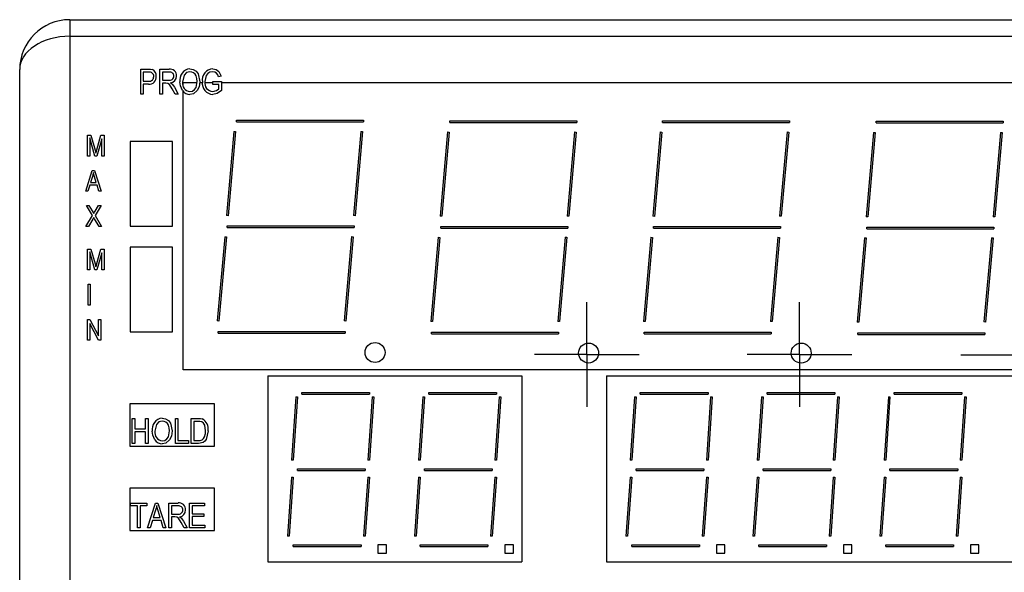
# Model space of a CAD drawing. Header units: millimetres. Extents: x 0 to 559, y 0 to 432.
# Tile 4 of 14: x 105 to 164, y 97 to 130. Entities that reach past the tile are written whole.
import ezdxf

# ---------------------------------------------------------------- set-up
doc = ezdxf.new("R2010")
doc.units = ezdxf.units.MM
doc.header["$LTSCALE"] = 2
doc.linetypes.add('CENTERX2', pattern=[20.32, 12.7, -2.54, 2.54, -2.54])
doc.layers.add('CENTER', color=40, linetype='CENTERX2')

# ---------------------------------------------------------------- blocks, each defined once
blk = doc.blocks.new('SW_CENTERMARKSYMBOL_2')
at = {"layer": 'CENTER', "color": 0}
for p, q in [((0, 2.54), (0, 3.14)), ((0, 0), (0, 2.54)), ((-2.54, 0), (-3.14, 0)), ((0, 0), (-2.54, 0)), ((0, 0), (0, -2.54)), ((0, 0), (2.54, 0)), ((2.54, 0), (3.14, 0)), ((0, -2.54), (0, -3.14))]:
    blk.add_line(p, q, dxfattribs=at)
blk = doc.blocks.new('SW_CENTERMARKSYMBOL_3')
at = {"layer": 'CENTER', "color": 0}
for p, q in [((0, 2.54), (0, 3.14)), ((0, 0), (0, 2.54)), ((-2.54, 0), (-3.14, 0)), ((0, 0), (-2.54, 0)), ((0, 0), (0, -2.54)), ((0, 0), (2.54, 0)), ((2.54, 0), (3.14, 0)), ((0, -2.54), (0, -3.14))]:
    blk.add_line(p, q, dxfattribs=at)
blk = doc.blocks.new('SW_CENTERMARKSYMBOL_4')
at = {"layer": 'CENTER', "color": 0}
for p, q in [((0, 2.54), (0, 3.14)), ((0, 0), (0, 2.54)), ((-2.54, 0), (-3.14, 0)), ((0, 0), (-2.54, 0)), ((0, 0), (0, -2.54)), ((0, 0), (2.54, 0)), ((2.54, 0), (3.14, 0)), ((0, -2.54), (0, -3.14))]:
    blk.add_line(p, q, dxfattribs=at)

msp = doc.modelspace()

# ---------------------------------------------------------------- linework, layer by layer
for p, q in [((107.895, 129.998), (107.895, 128.998)), ((107.895, 129.998), (197.895, 129.998)), ((107.895, 128.998), (107.895, 95.384)), ((107.895, 128.998), (197.895, 128.998)), ((104.895, 95.384), (104.895, 126.998)), ((112.158, 125.524), (112.158, 127.024)), ((112.158, 127.024), (112.62, 127.024)), ((112.637, 126.849), (112.314, 126.849)), ((112.314, 126.849), (112.314, 126.304)), ((113.308, 125.524), (113.308, 127.024)), ((113.308, 127.024), (113.859, 127.024)), ((113.87, 126.849), (113.463, 126.849)), ((113.463, 126.849), (113.463, 126.362)), ((116.989, 126.596), (116.834, 126.557)), ((112.314, 126.304), (112.64, 126.304)), ((112.631, 126.128), (112.314, 126.128)), ((112.314, 126.128), (112.314, 125.524)), ((113.463, 126.362), (113.829, 126.362)), ((113.662, 126.187), (113.463, 126.187)), ((113.463, 126.187), (113.463, 125.524)), ((114.179, 125.934), (114.399, 125.524)), ((114.705, 126.226), (115.547, 126.226)), ((114.705, 126.006), (114.705, 126.226)), ((115.703, 126.226), (115.86, 126.226)), ((116.016, 126.226), (116.483, 126.226)), ((116.483, 126.109), (116.483, 126.284)), ((116.483, 126.284), (117.009, 126.284)), ((116.853, 126.109), (116.483, 126.109)), ((116.853, 125.834), (116.853, 126.109)), ((117.009, 126.284), (117.009, 125.735)), ((117.009, 126.226), (190.905, 126.226)), ((112.314, 125.524), (112.158, 125.524)), ((113.463, 125.524), (113.308, 125.524)), ((114.221, 125.524), (114.048, 125.845)), ((114.399, 125.524), (114.221, 125.524)), ((114.705, 108.954), (114.705, 125.692)), ((117.903, 123.857), (117.903, 123.957)), ((117.903, 123.957), (125.523, 123.957)), ((117.903, 123.857), (125.523, 123.857)), ((125.523, 123.957), (125.523, 123.857)), ((130.722, 123.925), (138.342, 123.925)), ((130.722, 123.825), (130.722, 123.925)), ((130.722, 123.825), (138.342, 123.825)), ((138.342, 123.925), (138.342, 123.825)), ((143.481, 123.922), (151.101, 123.922)), ((143.481, 123.822), (143.481, 123.922)), ((143.481, 123.822), (151.101, 123.822)), ((151.101, 123.922), (151.101, 123.822)), ((156.299, 123.89), (163.919, 123.89)), ((156.299, 123.79), (156.299, 123.89)), ((156.299, 123.79), (163.919, 123.79)), ((163.919, 123.89), (163.919, 123.79)), ((108.969, 121.801), (108.969, 123.051)), ((108.969, 123.051), (109.172, 123.051)), ((109.172, 123.051), (109.415, 122.166)), ((109.52, 122.181), (109.775, 123.051)), ((109.775, 123.051), (109.959, 123.051)), ((109.959, 123.051), (109.959, 121.801)), ((117.754, 123.285), (117.311, 118.225)), ((117.853, 123.277), (117.411, 118.216)), ((117.754, 123.285), (117.853, 123.277)), ((125.374, 123.288), (124.931, 118.227)), ((125.473, 123.279), (125.031, 118.218)), ((125.374, 123.288), (125.473, 123.279)), ((130.572, 123.253), (130.13, 118.192)), ((130.672, 123.244), (130.229, 118.183)), ((130.572, 123.253), (130.672, 123.244)), ((138.193, 123.255), (137.75, 118.195)), ((138.292, 123.247), (137.849, 118.186)), ((138.193, 123.255), (138.292, 123.247)), ((143.331, 123.25), (142.888, 118.189)), ((143.431, 123.241), (142.988, 118.181)), ((143.331, 123.25), (143.431, 123.241)), ((150.951, 123.253), (150.508, 118.192)), ((151.051, 123.244), (150.608, 118.183)), ((150.951, 123.253), (151.051, 123.244)), ((156.15, 123.217), (155.707, 118.157)), ((156.25, 123.209), (155.807, 118.148)), ((156.15, 123.217), (156.25, 123.209)), ((163.77, 123.22), (163.327, 118.159)), ((163.87, 123.211), (163.427, 118.151)), ((163.77, 123.22), (163.87, 123.211)), ((109.396, 121.801), (109.098, 122.892)), ((109.098, 122.892), (109.098, 121.801)), ((109.829, 122.832), (109.529, 121.801)), ((109.829, 121.801), (109.829, 122.832)), ((111.53, 122.67), (111.53, 117.59)), ((114.07, 122.67), (111.53, 122.67)), ((114.07, 117.59), (114.07, 122.67)), ((109.098, 121.801), (108.969, 121.801)), ((109.529, 121.801), (109.396, 121.801)), ((109.415, 122.166), (109.464, 121.98)), ((109.959, 121.801), (109.829, 121.801)), ((108.855, 119.689), (109.254, 120.939)), ((109.259, 120.572), (109.142, 120.208)), ((109.254, 120.939), (109.381, 120.939)), ((109.381, 120.939), (109.78, 119.689)), ((109.099, 120.062), (108.99, 119.689)), ((109.536, 120.062), (109.099, 120.062)), ((109.142, 120.208), (109.493, 120.208)), ((109.493, 120.208), (109.389, 120.552)), ((109.645, 119.689), (109.536, 120.062)), ((108.99, 119.689), (108.855, 119.689)), ((109.78, 119.689), (109.645, 119.689)), ((109.268, 118.229), (108.904, 118.827)), ((108.904, 118.827), (109.052, 118.827)), ((109.052, 118.827), (109.249, 118.505)), ((109.78, 118.827), (109.416, 118.229)), ((109.429, 118.494), (109.632, 118.827)), ((109.632, 118.827), (109.78, 118.827)), ((108.871, 117.577), (109.268, 118.229)), ((109.416, 118.229), (109.813, 117.577)), ((117.411, 118.216), (117.311, 118.225)), ((125.031, 118.218), (124.931, 118.227)), ((109.285, 118.014), (109.02, 117.577)), ((109.664, 117.577), (109.388, 118.031)), ((130.229, 118.183), (130.13, 118.192)), ((137.849, 118.186), (137.75, 118.195)), ((142.988, 118.181), (142.888, 118.189)), ((150.608, 118.183), (150.508, 118.192)), ((155.807, 118.148), (155.707, 118.157)), ((163.427, 118.151), (163.327, 118.159)), ((109.02, 117.577), (108.871, 117.577)), ((109.813, 117.577), (109.664, 117.577)), ((111.53, 117.59), (114.07, 117.59)), ((117.353, 117.607), (124.973, 117.607)), ((117.353, 117.507), (117.353, 117.607)), ((117.353, 117.507), (124.973, 117.507)), ((124.973, 117.607), (124.973, 117.507)), ((130.172, 117.575), (137.792, 117.575)), ((130.172, 117.475), (130.172, 117.575)), ((130.172, 117.475), (137.792, 117.475)), ((137.792, 117.575), (137.792, 117.475)), ((142.931, 117.572), (150.551, 117.572)), ((142.931, 117.472), (142.931, 117.572)), ((142.931, 117.472), (150.551, 117.472)), ((150.551, 117.572), (150.551, 117.472)), ((155.749, 117.54), (163.369, 117.54)), ((155.749, 117.44), (155.749, 117.54)), ((155.749, 117.44), (163.369, 117.44)), ((163.369, 117.54), (163.369, 117.44)), ((117.2, 116.959), (116.757, 111.899)), ((117.3, 116.951), (116.857, 111.89)), ((117.2, 116.959), (117.3, 116.951)), ((124.82, 116.962), (124.378, 111.901)), ((124.92, 116.953), (124.477, 111.893)), ((124.82, 116.962), (124.92, 116.953)), ((130.019, 116.927), (129.576, 111.866)), ((130.119, 116.918), (129.676, 111.858)), ((130.019, 116.927), (130.119, 116.918)), ((137.639, 116.93), (137.196, 111.869)), ((137.739, 116.921), (137.296, 111.86)), ((137.639, 116.93), (137.739, 116.921)), ((142.778, 116.924), (142.335, 111.863)), ((142.877, 116.915), (142.435, 111.855)), ((142.778, 116.924), (142.877, 116.915)), ((150.398, 116.927), (149.955, 111.866)), ((150.497, 116.918), (150.055, 111.857)), ((150.398, 116.927), (150.497, 116.918)), ((155.596, 116.892), (155.154, 111.831)), ((155.696, 116.883), (155.253, 111.822)), ((155.596, 116.892), (155.696, 116.883)), ((163.217, 116.894), (162.774, 111.834)), ((163.316, 116.886), (162.873, 111.825)), ((163.217, 116.894), (163.316, 116.886)), ((108.969, 114.962), (108.969, 116.212)), ((108.969, 116.212), (109.172, 116.212)), ((109.396, 114.962), (109.098, 116.053)), ((109.098, 116.053), (109.098, 114.962)), ((109.172, 116.212), (109.415, 115.327)), ((109.52, 115.343), (109.775, 116.212)), ((109.829, 115.994), (109.529, 114.962)), ((109.775, 116.212), (109.959, 116.212)), ((109.829, 114.962), (109.829, 115.994)), ((109.959, 116.212), (109.959, 114.962)), ((114.07, 116.32), (111.53, 116.32)), ((111.53, 116.32), (111.53, 111.24)), ((114.07, 111.24), (114.07, 116.32)), ((109.415, 115.327), (109.464, 115.142)), ((109.098, 114.962), (108.969, 114.962)), ((109.529, 114.962), (109.396, 114.962)), ((109.959, 114.962), (109.829, 114.962)), ((109.001, 112.851), (109.001, 114.101)), ((109.001, 114.101), (109.131, 114.101)), ((109.131, 114.101), (109.131, 112.851)), ((109.131, 112.851), (109.001, 112.851)), ((108.969, 110.739), (108.969, 111.989)), ((108.969, 111.989), (109.107, 111.989)), ((109.625, 110.739), (109.098, 111.734)), ((109.098, 111.734), (109.098, 110.739)), ((109.107, 111.989), (109.634, 110.993)), ((109.634, 110.993), (109.634, 111.989)), ((109.634, 111.989), (109.764, 111.989)), ((109.764, 111.989), (109.764, 110.739)), ((116.857, 111.89), (116.757, 111.899)), ((124.477, 111.893), (124.378, 111.901)), ((129.676, 111.858), (129.576, 111.866)), ((137.296, 111.86), (137.196, 111.869)), ((142.435, 111.855), (142.335, 111.863)), ((150.055, 111.857), (149.955, 111.866)), ((155.253, 111.822), (155.154, 111.831)), ((162.873, 111.825), (162.774, 111.834)), ((111.53, 111.24), (114.07, 111.24)), ((116.803, 111.257), (124.423, 111.257)), ((116.803, 111.157), (116.803, 111.257)), ((116.803, 111.157), (124.423, 111.157)), ((124.423, 111.257), (124.423, 111.157)), ((129.622, 111.225), (137.242, 111.225)), ((129.622, 111.125), (129.622, 111.225)), ((129.622, 111.125), (137.242, 111.125)), ((137.242, 111.225), (137.242, 111.125)), ((142.381, 111.222), (150.001, 111.222)), ((142.381, 111.122), (142.381, 111.222)), ((142.381, 111.122), (150.001, 111.122)), ((150.001, 111.222), (150.001, 111.122)), ((155.199, 111.19), (162.819, 111.19)), ((155.199, 111.09), (155.199, 111.19)), ((162.819, 111.19), (162.819, 111.09)), ((109.098, 110.739), (108.969, 110.739)), ((109.764, 110.739), (109.625, 110.739)), ((155.199, 111.09), (162.819, 111.09)), ((190.905, 108.954), (114.705, 108.954)), ((119.795, 108.608), (135.035, 108.608)), ((119.795, 108.608), (119.795, 97.432)), ((135.035, 108.608), (135.035, 97.432)), ((140.115, 108.608), (185.835, 108.608)), ((140.115, 108.608), (140.115, 97.432)), ((121.827, 107.592), (125.891, 107.592)), ((121.827, 107.492), (121.827, 107.592)), ((125.891, 107.592), (125.891, 107.492)), ((129.447, 107.592), (133.511, 107.592)), ((129.447, 107.492), (129.447, 107.592)), ((133.511, 107.592), (133.511, 107.492)), ((142.147, 107.592), (146.211, 107.592)), ((142.147, 107.492), (142.147, 107.592)), ((146.211, 107.592), (146.211, 107.492)), ((149.767, 107.592), (153.831, 107.592)), ((149.767, 107.492), (149.767, 107.592)), ((153.831, 107.592), (153.831, 107.492)), ((157.387, 107.592), (161.451, 107.592)), ((157.387, 107.492), (157.387, 107.592)), ((161.451, 107.592), (161.451, 107.492)), ((121.473, 107.345), (121.219, 103.535)), ((121.573, 107.338), (121.319, 103.528)), ((121.473, 107.345), (121.573, 107.338)), ((121.827, 107.492), (125.891, 107.492)), ((126.045, 107.345), (125.791, 103.535)), ((126.145, 107.338), (125.891, 103.528)), ((126.045, 107.345), (126.145, 107.338)), ((129.093, 107.345), (128.839, 103.535)), ((129.193, 107.338), (128.939, 103.528)), ((129.093, 107.345), (129.193, 107.338)), ((129.447, 107.492), (133.511, 107.492)), ((133.665, 107.345), (133.411, 103.535)), ((133.765, 107.338), (133.511, 103.528)), ((133.665, 107.345), (133.765, 107.338)), ((141.793, 107.345), (141.539, 103.535)), ((141.893, 107.338), (141.639, 103.528)), ((141.793, 107.345), (141.893, 107.338)), ((142.147, 107.492), (146.211, 107.492)), ((146.365, 107.345), (146.111, 103.535)), ((146.465, 107.338), (146.211, 103.528)), ((146.365, 107.345), (146.465, 107.338)), ((149.413, 107.345), (149.159, 103.535)), ((149.513, 107.338), (149.259, 103.528)), ((149.413, 107.345), (149.513, 107.338)), ((149.767, 107.492), (153.831, 107.492)), ((153.985, 107.345), (153.731, 103.535)), ((154.085, 107.338), (153.831, 103.528)), ((153.985, 107.345), (154.085, 107.338)), ((157.033, 107.345), (156.779, 103.535)), ((157.133, 107.338), (156.879, 103.528)), ((157.033, 107.345), (157.133, 107.338)), ((157.387, 107.492), (161.451, 107.492)), ((161.605, 107.345), (161.351, 103.535)), ((161.705, 107.338), (161.451, 103.528)), ((161.605, 107.345), (161.705, 107.338)), ((111.505, 106.922), (111.505, 104.382)), ((116.585, 106.922), (111.505, 106.922)), ((116.585, 104.382), (116.585, 106.922)), ((111.648, 106.038), (111.804, 106.038)), ((111.648, 104.538), (111.648, 106.038)), ((111.804, 106.038), (111.804, 105.415)), ((112.447, 106.038), (112.603, 106.038)), ((112.447, 105.415), (112.447, 106.038)), ((112.603, 106.038), (112.603, 104.538)), ((114.239, 106.038), (114.395, 106.038)), ((114.239, 104.538), (114.239, 106.038)), ((114.395, 106.038), (114.395, 104.713)), ((115.194, 106.038), (115.617, 106.038)), ((115.194, 104.538), (115.194, 106.038)), ((115.35, 105.863), (115.35, 104.713)), ((115.613, 105.863), (115.35, 105.863)), ((111.804, 105.415), (112.447, 105.415)), ((112.447, 105.239), (111.804, 105.239)), ((111.804, 105.239), (111.804, 104.538)), ((112.447, 104.538), (112.447, 105.239)), ((114.395, 104.713), (115.018, 104.713)), ((115.018, 104.713), (115.018, 104.538)), ((115.35, 104.713), (115.617, 104.713)), ((111.505, 104.382), (116.585, 104.382)), ((111.804, 104.538), (111.648, 104.538)), ((112.603, 104.538), (112.447, 104.538)), ((115.018, 104.538), (114.239, 104.538)), ((115.636, 104.538), (115.194, 104.538)), ((121.319, 103.528), (121.219, 103.535)), ((125.891, 103.528), (125.791, 103.535)), ((128.939, 103.528), (128.839, 103.535)), ((133.511, 103.528), (133.411, 103.535)), ((141.639, 103.528), (141.539, 103.535)), ((146.211, 103.528), (146.111, 103.535)), ((149.259, 103.528), (149.159, 103.535)), ((153.831, 103.528), (153.731, 103.535)), ((156.879, 103.528), (156.779, 103.535)), ((161.451, 103.528), (161.351, 103.535)), ((121.573, 103.02), (125.637, 103.02)), ((121.573, 102.92), (121.573, 103.02)), ((121.573, 102.92), (125.637, 102.92)), ((125.637, 103.02), (125.637, 102.92)), ((129.193, 103.02), (133.257, 103.02)), ((129.193, 102.92), (129.193, 103.02)), ((129.193, 102.92), (133.257, 102.92)), ((133.257, 103.02), (133.257, 102.92)), ((141.893, 103.02), (145.957, 103.02)), ((141.893, 102.92), (141.893, 103.02)), ((141.893, 102.92), (145.957, 102.92)), ((145.957, 103.02), (145.957, 102.92)), ((149.513, 103.02), (153.577, 103.02)), ((149.513, 102.92), (149.513, 103.02)), ((149.513, 102.92), (153.577, 102.92)), ((153.577, 103.02), (153.577, 102.92)), ((157.133, 103.02), (161.197, 103.02)), ((157.133, 102.92), (157.133, 103.02)), ((157.133, 102.92), (161.197, 102.92)), ((161.197, 103.02), (161.197, 102.92)), ((121.219, 102.519), (120.965, 98.963)), ((121.319, 102.512), (121.065, 98.956)), ((121.219, 102.519), (121.319, 102.512)), ((125.791, 102.519), (125.537, 98.963)), ((125.891, 102.512), (125.637, 98.956)), ((125.791, 102.519), (125.891, 102.512)), ((128.839, 102.519), (128.585, 98.963)), ((128.939, 102.512), (128.685, 98.956)), ((128.839, 102.519), (128.939, 102.512)), ((133.411, 102.519), (133.157, 98.963)), ((133.511, 102.512), (133.257, 98.956)), ((133.411, 102.519), (133.511, 102.512)), ((141.539, 102.519), (141.285, 98.963)), ((141.639, 102.512), (141.385, 98.956)), ((141.539, 102.519), (141.639, 102.512)), ((146.111, 102.519), (145.857, 98.963)), ((146.211, 102.512), (145.957, 98.956)), ((146.111, 102.519), (146.211, 102.512)), ((149.159, 102.519), (148.905, 98.963)), ((149.259, 102.512), (149.005, 98.956)), ((149.159, 102.519), (149.259, 102.512)), ((153.731, 102.519), (153.477, 98.963)), ((153.831, 102.512), (153.577, 98.956)), ((153.731, 102.519), (153.831, 102.512)), ((156.779, 102.519), (156.525, 98.963)), ((156.879, 102.512), (156.625, 98.956)), ((156.779, 102.519), (156.879, 102.512)), ((161.351, 102.519), (161.097, 98.963)), ((161.451, 102.512), (161.197, 98.956)), ((161.351, 102.519), (161.451, 102.512)), ((111.505, 101.842), (111.505, 99.302)), ((116.585, 101.842), (111.505, 101.842)), ((116.585, 99.302), (116.585, 101.842)), ((111.551, 100.958), (112.525, 100.958)), ((111.551, 100.783), (111.551, 100.958)), ((111.96, 100.783), (111.551, 100.783)), ((111.96, 99.458), (111.96, 100.783)), ((112.525, 100.783), (112.116, 100.783)), ((112.116, 100.783), (112.116, 99.458)), ((112.525, 100.958), (112.525, 100.783)), ((112.564, 99.458), (113.043, 100.958)), ((113.049, 100.518), (112.908, 100.081)), ((113.043, 100.958), (113.195, 100.958)), ((113.195, 100.958), (113.674, 99.458)), ((113.33, 100.081), (113.204, 100.493)), ((113.85, 100.958), (114.401, 100.958)), ((113.85, 99.458), (113.85, 100.958)), ((114.005, 100.783), (114.005, 100.296)), ((114.411, 100.783), (114.005, 100.783)), ((115.096, 100.958), (115.992, 100.958)), ((115.096, 99.458), (115.096, 100.958)), ((115.252, 100.783), (115.252, 100.315)), ((115.992, 100.783), (115.252, 100.783)), ((115.992, 100.958), (115.992, 100.783)), ((112.857, 99.906), (112.726, 99.458)), ((113.381, 99.906), (112.857, 99.906)), ((112.908, 100.081), (113.33, 100.081)), ((113.512, 99.458), (113.381, 99.906)), ((114.005, 100.296), (114.371, 100.296)), ((114.204, 100.12), (114.005, 100.12)), ((114.005, 100.12), (114.005, 99.458)), ((115.252, 100.315), (115.953, 100.315)), ((115.252, 100.14), (115.252, 99.633)), ((115.953, 100.14), (115.252, 100.14)), ((115.953, 100.315), (115.953, 100.14)), ((111.505, 99.302), (116.585, 99.302)), ((112.116, 99.458), (111.96, 99.458)), ((112.726, 99.458), (112.564, 99.458)), ((113.674, 99.458), (113.512, 99.458)), ((114.005, 99.458), (113.85, 99.458)), ((114.763, 99.458), (114.59, 99.779)), ((114.721, 99.868), (114.94, 99.458)), ((114.94, 99.458), (114.763, 99.458)), ((116.012, 99.458), (115.096, 99.458)), ((115.252, 99.633), (116.012, 99.633)), ((116.012, 99.633), (116.012, 99.458)), ((121.065, 98.956), (120.965, 98.963)), ((125.637, 98.956), (125.537, 98.963)), ((128.685, 98.956), (128.585, 98.963)), ((133.257, 98.956), (133.157, 98.963)), ((141.385, 98.956), (141.285, 98.963)), ((145.957, 98.956), (145.857, 98.963)), ((149.005, 98.956), (148.905, 98.963)), ((153.577, 98.956), (153.477, 98.963)), ((156.625, 98.956), (156.525, 98.963)), ((161.197, 98.956), (161.097, 98.963)), ((121.319, 98.448), (125.383, 98.448)), ((121.319, 98.348), (121.319, 98.448)), ((121.319, 98.348), (125.383, 98.348)), ((125.383, 98.448), (125.383, 98.348)), ((126.907, 98.448), (126.399, 98.448)), ((126.399, 98.448), (126.399, 97.94)), ((126.907, 97.94), (126.907, 98.448)), ((128.939, 98.448), (133.003, 98.448)), ((128.939, 98.348), (128.939, 98.448)), ((128.939, 98.348), (133.003, 98.348)), ((133.003, 98.448), (133.003, 98.348)), ((134.019, 98.448), (134.019, 97.94)), ((134.527, 98.448), (134.019, 98.448)), ((134.527, 97.94), (134.527, 98.448)), ((141.639, 98.448), (145.703, 98.448)), ((141.639, 98.348), (141.639, 98.448)), ((141.639, 98.348), (145.703, 98.348)), ((145.703, 98.448), (145.703, 98.348)), ((146.719, 98.448), (146.719, 97.94)), ((147.227, 98.448), (146.719, 98.448)), ((147.227, 97.94), (147.227, 98.448)), ((149.259, 98.448), (153.323, 98.448)), ((149.259, 98.348), (149.259, 98.448)), ((149.259, 98.348), (153.323, 98.348)), ((153.323, 98.448), (153.323, 98.348)), ((154.847, 98.448), (154.339, 98.448)), ((154.339, 98.448), (154.339, 97.94)), ((154.847, 97.94), (154.847, 98.448)), ((156.879, 98.448), (160.943, 98.448)), ((156.879, 98.348), (156.879, 98.448)), ((156.879, 98.348), (160.943, 98.348)), ((160.943, 98.448), (160.943, 98.348)), ((162.467, 98.448), (161.959, 98.448)), ((161.959, 98.448), (161.959, 97.94)), ((162.467, 97.94), (162.467, 98.448)), ((126.399, 97.94), (126.907, 97.94)), ((134.019, 97.94), (134.527, 97.94)), ((146.719, 97.94), (147.227, 97.94)), ((154.339, 97.94), (154.847, 97.94)), ((161.959, 97.94), (162.467, 97.94)), ((119.795, 97.432), (135.035, 97.432)), ((140.115, 97.432), (185.835, 97.432))]:
    msp.add_line(p, q)
at = {"flags": 128}
for points in [[(112.62, 127.024), (112.756, 127.018), (112.861, 126.996)], [(115.112, 126.869), (114.907, 126.816), (114.759, 126.665), (114.671, 126.252)], [(115.11, 127.044), (115.309, 127.007), (115.479, 126.897), (115.601, 126.736), (115.704, 126.273)], [(115.548, 126.277), (115.529, 126.471), (115.483, 126.617)], [(116.468, 126.869), (116.313, 126.844), (116.18, 126.762), (116.089, 126.634), (116.015, 126.274)], [(116.483, 127.044), (116.687, 127.009), (116.857, 126.891), (116.989, 126.596)], [(114.048, 125.845), (113.882, 126.105), (113.782, 126.172), (113.662, 126.187)], [(113.95, 126.197), (114.008, 126.161), (114.048, 126.127)], [(114.048, 126.127), (114.127, 126.022), (114.179, 125.934)], [(114.667, 125.74), (114.542, 126.017), (114.515, 126.255)], [(115.108, 125.68), (115.26, 125.709), (115.388, 125.796), (115.479, 125.921), (115.548, 126.277)], [(115.704, 126.273), (115.661, 125.958), (115.551, 125.734)], [(115.551, 125.734), (115.331, 125.55), (115.11, 125.505)], [(116.484, 125.68), (116.705, 125.733), (116.853, 125.834)], [(117.009, 125.735), (116.741, 125.555), (116.493, 125.505)], [(109.464, 121.98), (109.495, 122.093), (109.52, 122.181)], [(109.318, 120.809), (109.289, 120.675), (109.259, 120.572)], [(109.389, 120.552), (109.347, 120.695), (109.318, 120.809)], [(109.249, 118.505), (109.3, 118.419), (109.341, 118.353)], [(109.341, 118.353), (109.391, 118.432), (109.429, 118.494)], [(109.342, 118.107), (109.31, 118.055), (109.285, 118.014)], [(109.388, 118.031), (109.362, 118.074), (109.342, 118.107)], [(109.464, 115.142), (109.495, 115.255), (109.52, 115.343)], [(113.452, 105.882), (113.248, 105.829), (113.099, 105.679), (113.012, 105.266)], [(113.451, 106.057), (113.65, 106.02), (113.82, 105.911), (113.941, 105.749), (114.044, 105.286)], [(115.825, 105.833), (115.708, 105.859), (115.613, 105.863)], [(115.617, 106.038), (115.751, 106.031), (115.855, 106.01)], [(116.051, 105.298), (115.998, 105.635), (115.93, 105.75), (115.825, 105.833)], [(113.008, 104.754), (112.883, 105.03), (112.856, 105.268)], [(113.449, 104.694), (113.601, 104.723), (113.729, 104.809), (113.82, 104.934), (113.889, 105.291)], [(113.889, 105.291), (113.87, 105.484), (113.823, 105.63)], [(114.044, 105.286), (114.002, 104.971), (113.892, 104.748)], [(116.207, 105.296), (116.089, 104.775), (116.008, 104.667), (115.899, 104.589), (115.636, 104.538)], [(115.991, 104.932), (116.041, 105.134), (116.051, 105.298)], [(113.892, 104.748), (113.672, 104.563), (113.45, 104.518)], [(113.119, 100.802), (113.085, 100.642), (113.049, 100.518)], [(113.204, 100.493), (113.154, 100.665), (113.119, 100.802)], [(114.59, 99.779), (114.424, 100.039), (114.324, 100.106), (114.204, 100.12)], [(114.492, 100.13), (114.55, 100.095), (114.59, 100.06)], [(114.59, 100.06), (114.669, 99.956), (114.721, 99.868)]]:
    msp.add_lwpolyline(points, dxfattribs=at)
for centre in [(126.223, 110.001), (139.042, 109.969), (151.8, 109.966)]:
    msp.add_circle(centre, 0.6)
for centre, radius, start, end in [((107.895, 126.998), 3, 90, 180), ((112.677, 126.544), 0.419, 263.62635, 6.22267), ((112.688, 126.603), 0.251, 354.98029, 101.58694), ((112.68, 126.559), 0.258, 261.11007, 5.0696), ((112.7, 126.634), 0.396, 353.63614, 66.00164), ((113.886, 126.616), 0.26, 257.41076, 358.81108), ((113.917, 126.643), 0.386, 355.23129, 98.67928), ((113.904, 126.61), 0.241, 359.93278, 98.2529), ((113.91, 126.587), 0.392, 275.97864, 3.57128), ((115.178, 126.374), 0.673, 95.73581, 190.23504), ((115.104, 126.458), 0.41, 22.67921, 88.94855), ((116.52, 126.376), 0.669, 93.17276, 189.31068), ((116.481, 126.514), 0.355, 6.92398, 92.12556), ((115.158, 126.171), 0.494, 170.5833, 264.19345), ((116.534, 126.183), 0.68, 172.89284, 266.56966), ((116.508, 126.181), 0.502, 169.37849, 267.18469), ((115.102, 126.024), 0.519, 213.12253, 270.85127), ((113.518, 105.388), 0.673, 95.73581, 190.23504), ((113.445, 105.472), 0.41, 22.67921, 88.94855), ((115.532, 105.407), 0.684, 350.63377, 61.7908), ((113.499, 105.185), 0.494, 170.5833, 264.19345), ((113.443, 105.037), 0.519, 213.12253, 270.85127), ((115.669, 105.055), 0.345, 261.42604, 339.16217), ((114.428, 100.549), 0.26, 257.41076, 358.81108), ((114.459, 100.577), 0.386, 355.23129, 98.67928), ((114.446, 100.544), 0.241, 359.93278, 98.2529), ((114.452, 100.52), 0.392, 275.97864, 3.57128)]:
    msp.add_arc(centre, radius, start, end)
msp.add_ellipse((107.895, 126.998), major_axis=(3, 0), ratio=0.666667, start_param=1.570796, end_param=3.141593)

# ---------------------------------------------------------------- block references
at = {"layer": 'CENTER'}
for name, p in [('SW_CENTERMARKSYMBOL_3', (138.943, 109.882)), ('SW_CENTERMARKSYMBOL_2', (151.701, 109.879)), ('SW_CENTERMARKSYMBOL_4', (164.52, 109.847))]:
    msp.add_blockref(name, p, dxfattribs=at)

doc.saveas('drawing.dxf')
